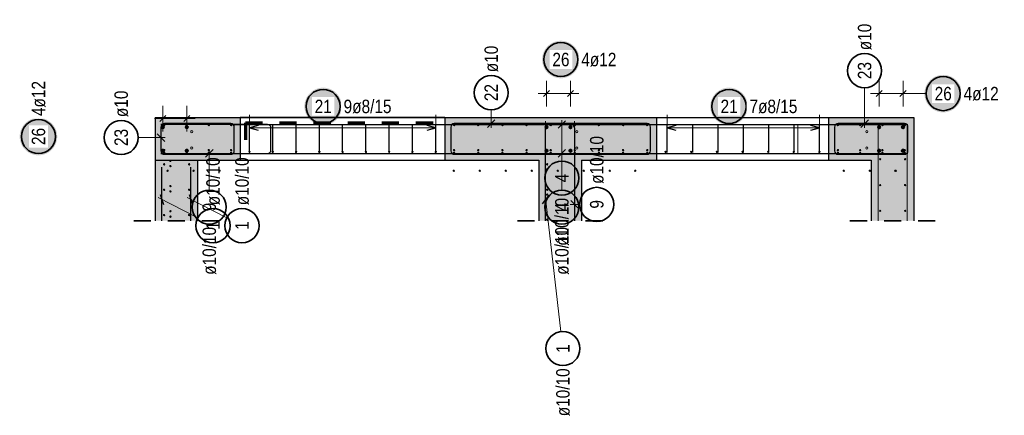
# Model space of a CAD drawing. Header units: millimetres. Extents: x -4 to 30.7, y -2.9 to 30.7.
# Tile 20 of 39: x 11.3 to 17, y -2.9 to -0.6. Entities that reach past the tile are written whole.
import ezdxf

# ---------------------------------------------------------------- set-up
doc = ezdxf.new("R2010")
doc.units = ezdxf.units.MM
doc.linetypes.add('HIDDEN', pattern=[0.375, 0.25, -0.125])
for name, color, linetype, lineweight in [('Achsen', 7, 'Continuous', 20), ('Geschnittene Kanten', 7, 'Continuous', 20), ('nplo Bewehrung', 7, 'Continuous', 20)]:
    doc.layers.add(name, color=color, linetype=linetype, lineweight=lineweight)
doc.styles.add('Arial Narrow', font='ARIALN.TTF')

msp = doc.modelspace()

# ---------------------------------------------------------------- hatches: boundary and pattern name
at = {"lineweight": 25, "true_color": 0xffffff}
for points in [[(14.548107, -0.8), (14.54804, -0.796161), (14.547839, -0.792327), (14.547504, -0.788502), (14.547036, -0.784691), (14.546436, -0.780899), (14.545703, -0.77713), (14.544839, -0.773389), (14.543845, -0.76968), (14.542723, -0.766008), (14.541473, -0.762378), (14.540097, -0.758793), (14.538597, -0.755259), (14.536974, -0.751779), (14.535231, -0.748358), (14.533369, -0.745), (14.531392, -0.741709), (14.529301, -0.738489), (14.527099, -0.735344), (14.524788, -0.732277), (14.522372, -0.729293), (14.519853, -0.726396), (14.517234, -0.723588), (14.514519, -0.720873), (14.511711, -0.718254), (14.508813, -0.715735), (14.505829, -0.713319), (14.502763, -0.711008), (14.499618, -0.708806), (14.496398, -0.706715), (14.493107, -0.704737), (14.489749, -0.702876), (14.486328, -0.701133), (14.482848, -0.69951), (14.479313, -0.69801), (14.475729, -0.696634), (14.472099, -0.695384), (14.468427, -0.694261), (14.464718, -0.693267), (14.460977, -0.692404), (14.457208, -0.691671), (14.453416, -0.691071), (14.449605, -0.690603), (14.44578, -0.690268), (14.441946, -0.690067), (14.438107, -0.69), (14.434268, -0.690067), (14.430433, -0.690268), (14.426609, -0.690603), (14.422798, -0.691071), (14.419005, -0.691671), (14.415236, -0.692404), (14.411495, -0.693267), (14.407787, -0.694261), (14.404115, -0.695384), (14.400484, -0.696634), (14.3969, -0.69801), (14.393366, -0.69951), (14.389886, -0.701133), (14.386465, -0.702876), (14.383107, -0.704737), (14.379816, -0.706715), (14.376595, -0.708806), (14.37345, -0.711008), (14.370384, -0.713319), (14.3674, -0.715735), (14.364502, -0.718254), (14.361694, -0.720873), (14.358979, -0.723588), (14.356361, -0.726396), (14.353842, -0.729293), (14.351425, -0.732277), (14.349115, -0.735344), (14.346913, -0.738489), (14.344821, -0.741709), (14.342844, -0.745), (14.340982, -0.748358), (14.339239, -0.751779), (14.337617, -0.755259), (14.336116, -0.758793), (14.33474, -0.762378), (14.33349, -0.766008), (14.332368, -0.76968), (14.331374, -0.773389), (14.33051, -0.77713), (14.329778, -0.780899), (14.329177, -0.784691), (14.328709, -0.788502), (14.328375, -0.792327), (14.328174, -0.796161), (14.328107, -0.8), (14.328174, -0.803839), (14.328375, -0.807673), (14.328709, -0.811498), (14.329177, -0.815309), (14.329778, -0.819101), (14.33051, -0.82287), (14.331374, -0.826611), (14.332368, -0.83032), (14.33349, -0.833992), (14.33474, -0.837622), (14.336116, -0.841207), (14.337617, -0.844741), (14.339239, -0.848221), (14.340982, -0.851642), (14.342844, -0.855), (14.344821, -0.858291), (14.346913, -0.861511), (14.349115, -0.864656), (14.351425, -0.867723), (14.353842, -0.870707), (14.356361, -0.873604), (14.358979, -0.876412), (14.361694, -0.879127), (14.364502, -0.881746), (14.3674, -0.884265), (14.370384, -0.886681), (14.37345, -0.888992), (14.376595, -0.891194), (14.379816, -0.893285), (14.383107, -0.895263), (14.386465, -0.897124), (14.389886, -0.898867), (14.393366, -0.90049), (14.3969, -0.90199), (14.400484, -0.903366), (14.404115, -0.904616), (14.407787, -0.905739), (14.411495, -0.906733), (14.415236, -0.907596), (14.419005, -0.908329), (14.422798, -0.908929), (14.426609, -0.909397), (14.430433, -0.909732), (14.434268, -0.909933), (14.438107, -0.91), (14.441946, -0.909933), (14.44578, -0.909732), (14.449605, -0.909397), (14.453416, -0.908929), (14.457208, -0.908329), (14.460977, -0.907596), (14.464718, -0.906733), (14.468427, -0.905739), (14.472099, -0.904616), (14.475729, -0.903366), (14.479313, -0.90199), (14.482848, -0.90049), (14.486328, -0.898867), (14.489749, -0.897124), (14.493107, -0.895263), (14.496398, -0.893285), (14.499618, -0.891194), (14.502763, -0.888992), (14.505829, -0.886681), (14.508813, -0.884265), (14.511711, -0.881746), (14.514519, -0.879127), (14.517234, -0.876412), (14.519853, -0.873604), (14.522372, -0.870707), (14.524788, -0.867723), (14.527099, -0.864656), (14.529301, -0.861511), (14.531392, -0.858291), (14.533369, -0.855), (14.535231, -0.851642), (14.536974, -0.848221), (14.538597, -0.844741), (14.540097, -0.841207), (14.541473, -0.837622), (14.542723, -0.833992), (14.543845, -0.83032), (14.544839, -0.826611), (14.545703, -0.82287), (14.546436, -0.819101), (14.547036, -0.815309), (14.547504, -0.811498), (14.547839, -0.807673)], [(16.789838, -1), (16.789771, -0.996161), (16.78957, -0.992327), (16.789236, -0.988502), (16.788768, -0.984691), (16.788167, -0.980899), (16.787435, -0.97713), (16.786571, -0.973389), (16.785577, -0.96968), (16.784455, -0.966008), (16.783205, -0.962378), (16.781829, -0.958793), (16.780328, -0.955259), (16.778706, -0.951779), (16.776963, -0.948358), (16.775101, -0.945), (16.773124, -0.941709), (16.771033, -0.938489), (16.76883, -0.935344), (16.76652, -0.932277), (16.764103, -0.929293), (16.761584, -0.926396), (16.758966, -0.923588), (16.756251, -0.920873), (16.753443, -0.918254), (16.750545, -0.915735), (16.747561, -0.913319), (16.744495, -0.911008), (16.74135, -0.908806), (16.73813, -0.906715), (16.734838, -0.904737), (16.73148, -0.902876), (16.728059, -0.901133), (16.724579, -0.89951), (16.721045, -0.89801), (16.717461, -0.896634), (16.71383, -0.895384), (16.710159, -0.894261), (16.70645, -0.893267), (16.702709, -0.892404), (16.69894, -0.891671), (16.695147, -0.891071), (16.691337, -0.890603), (16.687512, -0.890268), (16.683677, -0.890067), (16.679838, -0.89), (16.675999, -0.890067), (16.672165, -0.890268), (16.66834, -0.890603), (16.664529, -0.891071), (16.660737, -0.891671), (16.656968, -0.892404), (16.653227, -0.893267), (16.649518, -0.894261), (16.645847, -0.895384), (16.642216, -0.896634), (16.638632, -0.89801), (16.635097, -0.89951), (16.631618, -0.901133), (16.628197, -0.902876), (16.624838, -0.904737), (16.621547, -0.906715), (16.618327, -0.908806), (16.615182, -0.911008), (16.612116, -0.913319), (16.609132, -0.915735), (16.606234, -0.918254), (16.603426, -0.920873), (16.600711, -0.923588), (16.598092, -0.926396), (16.595574, -0.929293), (16.593157, -0.932277), (16.590847, -0.935344), (16.588644, -0.938489), (16.586553, -0.941709), (16.584576, -0.945), (16.582714, -0.948358), (16.580971, -0.951779), (16.579348, -0.955259), (16.577848, -0.958793), (16.576472, -0.962378), (16.575222, -0.966008), (16.5741, -0.96968), (16.573106, -0.973389), (16.572242, -0.97713), (16.57151, -0.980899), (16.570909, -0.984691), (16.570441, -0.988502), (16.570106, -0.992327), (16.569905, -0.996161), (16.569838, -1), (16.569905, -1.003839), (16.570106, -1.007673), (16.570441, -1.011498), (16.570909, -1.015309), (16.57151, -1.019101), (16.572242, -1.02287), (16.573106, -1.026611), (16.5741, -1.03032), (16.575222, -1.033992), (16.576472, -1.037622), (16.577848, -1.041207), (16.579348, -1.044741), (16.580971, -1.048221), (16.582714, -1.051642), (16.584576, -1.055), (16.586553, -1.058291), (16.588644, -1.061511), (16.590847, -1.064656), (16.593157, -1.067723), (16.595574, -1.070707), (16.598092, -1.073604), (16.600711, -1.076412), (16.603426, -1.079127), (16.606234, -1.081746), (16.609132, -1.084265), (16.612116, -1.086681), (16.615182, -1.088992), (16.618327, -1.091194), (16.621547, -1.093285), (16.624838, -1.095263), (16.628197, -1.097124), (16.631618, -1.098867), (16.635097, -1.10049), (16.638632, -1.10199), (16.642216, -1.103366), (16.645847, -1.104616), (16.649518, -1.105739), (16.653227, -1.106733), (16.656968, -1.107596), (16.660737, -1.108329), (16.664529, -1.108929), (16.66834, -1.109397), (16.672165, -1.109732), (16.675999, -1.109933), (16.679838, -1.11), (16.683677, -1.109933), (16.687512, -1.109732), (16.691337, -1.109397), (16.695147, -1.108929), (16.69894, -1.108329), (16.702709, -1.107596), (16.70645, -1.106733), (16.710159, -1.105739), (16.71383, -1.104616), (16.717461, -1.103366), (16.721045, -1.10199), (16.724579, -1.10049), (16.728059, -1.098867), (16.73148, -1.097124), (16.734838, -1.095263), (16.73813, -1.093285), (16.74135, -1.091194), (16.744495, -1.088992), (16.747561, -1.086681), (16.750545, -1.084265), (16.753443, -1.081746), (16.756251, -1.079127), (16.758966, -1.076412), (16.761584, -1.073604), (16.764103, -1.070707), (16.76652, -1.067723), (16.76883, -1.064656), (16.771033, -1.061511), (16.773124, -1.058291), (16.775101, -1.055), (16.776963, -1.051642), (16.778706, -1.048221), (16.780328, -1.044741), (16.781829, -1.041207), (16.783205, -1.037622), (16.784455, -1.033992), (16.785577, -1.03032), (16.786571, -1.026611), (16.787435, -1.02287), (16.788167, -1.019101), (16.788768, -1.015309), (16.789236, -1.011498), (16.78957, -1.007673)], [(13.154316, -1.075), (13.154249, -1.071161), (13.154048, -1.067327), (13.153713, -1.063502), (13.153245, -1.059691), (13.152645, -1.055899), (13.151912, -1.05213), (13.151048, -1.048389), (13.150055, -1.04468), (13.148932, -1.041008), (13.147682, -1.037378), (13.146306, -1.033793), (13.144806, -1.030259), (13.143183, -1.026779), (13.14144, -1.023358), (13.139579, -1.02), (13.137601, -1.016709), (13.13551, -1.013489), (13.133308, -1.010344), (13.130997, -1.007277), (13.128581, -1.004293), (13.126062, -1.001396), (13.123443, -0.998588), (13.120728, -0.995873), (13.11792, -0.993254), (13.115022, -0.990735), (13.112039, -0.988319), (13.108972, -0.986008), (13.105827, -0.983806), (13.102607, -0.981715), (13.099316, -0.979737), (13.095958, -0.977876), (13.092537, -0.976133), (13.089057, -0.97451), (13.085523, -0.97301), (13.081938, -0.971634), (13.078308, -0.970384), (13.074636, -0.969261), (13.070927, -0.968267), (13.067186, -0.967404), (13.063417, -0.966671), (13.059625, -0.966071), (13.055814, -0.965603), (13.051989, -0.965268), (13.048155, -0.965067), (13.044316, -0.965), (13.040477, -0.965067), (13.036643, -0.965268), (13.032818, -0.965603), (13.029007, -0.966071), (13.025214, -0.966671), (13.021445, -0.967404), (13.017704, -0.968267), (13.013996, -0.969261), (13.010324, -0.970384), (13.006694, -0.971634), (13.003109, -0.97301), (12.999575, -0.97451), (12.996095, -0.976133), (12.992674, -0.977876), (12.989316, -0.979737), (12.986025, -0.981715), (12.982805, -0.983806), (12.979659, -0.986008), (12.976593, -0.988319), (12.973609, -0.990735), (12.970711, -0.993254), (12.967903, -0.995873), (12.965188, -0.998588), (12.96257, -1.001396), (12.960051, -1.004293), (12.957635, -1.007277), (12.955324, -1.010344), (12.953122, -1.013489), (12.95103, -1.016709), (12.949053, -1.02), (12.947192, -1.023358), (12.945448, -1.026779), (12.943826, -1.030259), (12.942326, -1.033793), (12.94095, -1.037378), (12.9397, -1.041008), (12.938577, -1.04468), (12.937583, -1.048389), (12.93672, -1.05213), (12.935987, -1.055899), (12.935386, -1.059691), (12.934918, -1.063502), (12.934584, -1.067327), (12.934383, -1.071161), (12.934316, -1.075), (12.934383, -1.078839), (12.934584, -1.082673), (12.934918, -1.086498), (12.935386, -1.090309), (12.935987, -1.094101), (12.93672, -1.09787), (12.937583, -1.101611), (12.938577, -1.10532), (12.9397, -1.108992), (12.94095, -1.112622), (12.942326, -1.116207), (12.943826, -1.119741), (12.945448, -1.123221), (12.947192, -1.126642), (12.949053, -1.13), (12.95103, -1.133291), (12.953122, -1.136511), (12.955324, -1.139656), (12.957635, -1.142723), (12.960051, -1.145707), (12.96257, -1.148604), (12.965188, -1.151412), (12.967903, -1.154127), (12.970711, -1.156746), (12.973609, -1.159265), (12.976593, -1.161681), (12.979659, -1.163992), (12.982805, -1.166194), (12.986025, -1.168285), (12.989316, -1.170263), (12.992674, -1.172124), (12.996095, -1.173867), (12.999575, -1.17549), (13.003109, -1.17699), (13.006694, -1.178366), (13.010324, -1.179616), (13.013996, -1.180739), (13.017704, -1.181733), (13.021445, -1.182596), (13.025214, -1.183329), (13.029007, -1.183929), (13.032818, -1.184397), (13.036643, -1.184732), (13.040477, -1.184933), (13.044316, -1.185), (13.048155, -1.184933), (13.051989, -1.184732), (13.055814, -1.184397), (13.059625, -1.183929), (13.063417, -1.183329), (13.067186, -1.182596), (13.070927, -1.181733), (13.074636, -1.180739), (13.078308, -1.179616), (13.081938, -1.178366), (13.085523, -1.17699), (13.089057, -1.17549), (13.092537, -1.173867), (13.095958, -1.172124), (13.099316, -1.170263), (13.102607, -1.168285), (13.105827, -1.166194), (13.108972, -1.163992), (13.112039, -1.161681), (13.115022, -1.159265), (13.11792, -1.156746), (13.120728, -1.154127), (13.123443, -1.151412), (13.126062, -1.148604), (13.128581, -1.145707), (13.130997, -1.142723), (13.133308, -1.139656), (13.13551, -1.136511), (13.137601, -1.133291), (13.139579, -1.13), (13.14144, -1.126642), (13.143183, -1.123221), (13.144806, -1.119741), (13.146306, -1.116207), (13.147682, -1.112622), (13.148932, -1.108992), (13.150055, -1.10532), (13.151048, -1.101611), (13.151912, -1.09787), (13.152645, -1.094101), (13.153245, -1.090309), (13.153713, -1.086498), (13.154048, -1.082673)], [(15.534314, -1.075), (15.534247, -1.071161), (15.534046, -1.067327), (15.533711, -1.063502), (15.533243, -1.059691), (15.532642, -1.055899), (15.53191, -1.05213), (15.531046, -1.048389), (15.530052, -1.04468), (15.52893, -1.041008), (15.52768, -1.037378), (15.526304, -1.033793), (15.524804, -1.030259), (15.523181, -1.026779), (15.521438, -1.023358), (15.519576, -1.02), (15.517599, -1.016709), (15.515508, -1.013489), (15.513305, -1.010344), (15.510995, -1.007277), (15.508578, -1.004293), (15.506059, -1.001396), (15.503441, -0.998588), (15.500726, -0.995873), (15.497918, -0.993254), (15.49502, -0.990735), (15.492036, -0.988319), (15.48897, -0.986008), (15.485825, -0.983806), (15.482605, -0.981715), (15.479314, -0.979737), (15.475955, -0.977876), (15.472534, -0.976133), (15.469055, -0.97451), (15.46552, -0.97301), (15.461936, -0.971634), (15.458305, -0.970384), (15.454634, -0.969261), (15.450925, -0.968267), (15.447184, -0.967404), (15.443415, -0.966671), (15.439623, -0.966071), (15.435812, -0.965603), (15.431987, -0.965268), (15.428152, -0.965067), (15.424314, -0.965), (15.420475, -0.965067), (15.41664, -0.965268), (15.412815, -0.965603), (15.409004, -0.966071), (15.405212, -0.966671), (15.401443, -0.967404), (15.397702, -0.968267), (15.393993, -0.969261), (15.390322, -0.970384), (15.386691, -0.971634), (15.383107, -0.97301), (15.379572, -0.97451), (15.376093, -0.976133), (15.372672, -0.977876), (15.369314, -0.979737), (15.366022, -0.981715), (15.362802, -0.983806), (15.359657, -0.986008), (15.356591, -0.988319), (15.353607, -0.990735), (15.350709, -0.993254), (15.347901, -0.995873), (15.345186, -0.998588), (15.342568, -1.001396), (15.340049, -1.004293), (15.337632, -1.007277), (15.335322, -1.010344), (15.333119, -1.013489), (15.331028, -1.016709), (15.329051, -1.02), (15.327189, -1.023358), (15.325446, -1.026779), (15.323824, -1.030259), (15.322323, -1.033793), (15.320947, -1.037378), (15.319697, -1.041008), (15.318575, -1.04468), (15.317581, -1.048389), (15.316717, -1.05213), (15.315985, -1.055899), (15.315384, -1.059691), (15.314916, -1.063502), (15.314581, -1.067327), (15.314381, -1.071161), (15.314314, -1.075), (15.314381, -1.078839), (15.314581, -1.082673), (15.314916, -1.086498), (15.315384, -1.090309), (15.315985, -1.094101), (15.316717, -1.09787), (15.317581, -1.101611), (15.318575, -1.10532), (15.319697, -1.108992), (15.320947, -1.112622), (15.322323, -1.116207), (15.323824, -1.119741), (15.325446, -1.123221), (15.327189, -1.126642), (15.329051, -1.13), (15.331028, -1.133291), (15.333119, -1.136511), (15.335322, -1.139656), (15.337632, -1.142723), (15.340049, -1.145707), (15.342568, -1.148604), (15.345186, -1.151412), (15.347901, -1.154127), (15.350709, -1.156746), (15.353607, -1.159265), (15.356591, -1.161681), (15.359657, -1.163992), (15.362802, -1.166194), (15.366022, -1.168285), (15.369314, -1.170263), (15.372672, -1.172124), (15.376093, -1.173867), (15.379572, -1.17549), (15.383107, -1.17699), (15.386691, -1.178366), (15.390322, -1.179616), (15.393993, -1.180739), (15.397702, -1.181733), (15.401443, -1.182596), (15.405212, -1.183329), (15.409004, -1.183929), (15.412815, -1.184397), (15.41664, -1.184732), (15.420475, -1.184933), (15.424314, -1.185), (15.428152, -1.184933), (15.431987, -1.184732), (15.435812, -1.184397), (15.439623, -1.183929), (15.443415, -1.183329), (15.447184, -1.182596), (15.450925, -1.181733), (15.454634, -1.180739), (15.458305, -1.179616), (15.461936, -1.178366), (15.46552, -1.17699), (15.469055, -1.17549), (15.472534, -1.173867), (15.475955, -1.172124), (15.479314, -1.170263), (15.482605, -1.168285), (15.485825, -1.166194), (15.48897, -1.163992), (15.492036, -1.161681), (15.49502, -1.159265), (15.497918, -1.156746), (15.500726, -1.154127), (15.503441, -1.151412), (15.506059, -1.148604), (15.508578, -1.145707), (15.510995, -1.142723), (15.513305, -1.139656), (15.515508, -1.136511), (15.517599, -1.133291), (15.519576, -1.13), (15.521438, -1.126642), (15.523181, -1.123221), (15.524804, -1.119741), (15.526304, -1.116207), (15.52768, -1.112622), (15.52893, -1.108992), (15.530052, -1.10532), (15.531046, -1.101611), (15.53191, -1.09787), (15.532642, -1.094101), (15.533243, -1.090309), (15.533711, -1.086498), (15.534046, -1.082673)], [(11.484995, -1.251848), (11.484928, -1.248009), (11.484727, -1.244174), (11.484392, -1.24035), (11.483924, -1.236539), (11.483324, -1.232746), (11.482591, -1.228977), (11.481727, -1.225236), (11.480733, -1.221528), (11.479611, -1.217856), (11.478361, -1.214225), (11.476985, -1.210641), (11.475485, -1.207107), (11.473862, -1.203627), (11.472119, -1.200206), (11.470257, -1.196848), (11.46828, -1.193557), (11.466189, -1.190336), (11.463987, -1.187191), (11.461676, -1.184125), (11.45926, -1.181141), (11.456741, -1.178243), (11.454122, -1.175435), (11.451407, -1.17272), (11.448599, -1.170102), (11.445701, -1.167583), (11.442717, -1.165167), (11.439651, -1.162856), (11.436506, -1.160654), (11.433286, -1.158562), (11.429995, -1.156585), (11.426637, -1.154723), (11.423215, -1.15298), (11.419736, -1.151358), (11.416201, -1.149857), (11.412617, -1.148482), (11.408987, -1.147231), (11.405315, -1.146109), (11.401606, -1.145115), (11.397865, -1.144251), (11.394096, -1.143519), (11.390304, -1.142918), (11.386493, -1.14245), (11.382668, -1.142116), (11.378834, -1.141915), (11.374995, -1.141848), (11.371156, -1.141915), (11.367321, -1.142116), (11.363497, -1.14245), (11.359686, -1.142918), (11.355893, -1.143519), (11.352124, -1.144251), (11.348383, -1.145115), (11.344675, -1.146109), (11.341003, -1.147231), (11.337372, -1.148482), (11.333788, -1.149857), (11.330254, -1.151358), (11.326774, -1.15298), (11.323353, -1.154723), (11.319995, -1.156585), (11.316704, -1.158562), (11.313483, -1.160654), (11.310338, -1.162856), (11.307272, -1.165167), (11.304288, -1.167583), (11.30139, -1.170102), (11.298582, -1.17272), (11.295867, -1.175435), (11.293249, -1.178243), (11.29073, -1.181141), (11.288313, -1.184125), (11.286003, -1.187191), (11.283801, -1.190336), (11.281709, -1.193557), (11.279732, -1.196848), (11.27787, -1.200206), (11.276127, -1.203627), (11.274505, -1.207107), (11.273004, -1.210641), (11.271628, -1.214225), (11.270378, -1.217856), (11.269256, -1.221528), (11.268262, -1.225236), (11.267398, -1.228977), (11.266666, -1.232746), (11.266065, -1.236539), (11.265597, -1.24035), (11.265263, -1.244174), (11.265062, -1.248009), (11.264995, -1.251848), (11.265062, -1.255687), (11.265263, -1.259521), (11.265597, -1.263346), (11.266065, -1.267157), (11.266666, -1.270949), (11.267398, -1.274718), (11.268262, -1.278459), (11.269256, -1.282168), (11.270378, -1.28584), (11.271628, -1.28947), (11.273004, -1.293054), (11.274505, -1.296589), (11.276127, -1.300069), (11.27787, -1.30349), (11.279732, -1.306848), (11.281709, -1.310139), (11.283801, -1.313359), (11.286003, -1.316504), (11.288313, -1.31957), (11.29073, -1.322554), (11.293249, -1.325452), (11.295867, -1.32826), (11.298582, -1.330975), (11.30139, -1.333594), (11.304288, -1.336113), (11.307272, -1.338529), (11.310338, -1.34084), (11.313483, -1.343042), (11.316704, -1.345133), (11.319995, -1.34711), (11.323353, -1.348972), (11.326774, -1.350715), (11.330254, -1.352338), (11.333788, -1.353838), (11.337372, -1.355214), (11.341003, -1.356464), (11.344675, -1.357586), (11.348383, -1.35858), (11.352124, -1.359444), (11.355893, -1.360177), (11.359686, -1.360777), (11.363497, -1.361245), (11.367321, -1.36158), (11.371156, -1.361781), (11.374995, -1.361848), (11.378834, -1.361781), (11.382668, -1.36158), (11.386493, -1.361245), (11.390304, -1.360777), (11.394096, -1.360177), (11.397865, -1.359444), (11.401606, -1.35858), (11.405315, -1.357586), (11.408987, -1.356464), (11.412617, -1.355214), (11.416201, -1.353838), (11.419736, -1.352338), (11.423215, -1.350715), (11.426637, -1.348972), (11.429995, -1.34711), (11.433286, -1.345133), (11.436506, -1.343042), (11.439651, -1.34084), (11.442717, -1.338529), (11.445701, -1.336113), (11.448599, -1.333594), (11.451407, -1.330975), (11.454122, -1.32826), (11.456741, -1.325452), (11.45926, -1.322554), (11.461676, -1.31957), (11.463987, -1.316504), (11.466189, -1.313359), (11.46828, -1.310139), (11.470257, -1.306848), (11.472119, -1.30349), (11.473862, -1.300069), (11.475485, -1.296589), (11.476985, -1.293054), (11.478361, -1.28947), (11.479611, -1.28584), (11.480733, -1.282168), (11.481727, -1.278459), (11.482591, -1.274718), (11.483324, -1.270949), (11.483924, -1.267157), (11.484392, -1.263346), (11.484727, -1.259521)]]:
    msp.add_hatch(color=7, dxfattribs=at).paths.add_polyline_path(points)
at = {"lineweight": 25, "true_color": 0xcef2bf}
for points in [[(12.058496, -1.390761), (12.558506, -1.39075), (12.558501, -1.14075), (12.058491, -1.140761)], [(14.308494, -1.390713), (14.558494, -1.140708), (13.758496, -1.140725), (13.758502, -1.390725)], [(14.558494, -1.745968), (14.558494, -1.140708), (14.308494, -1.390713), (14.308494, -1.745968)], [(14.998494, -1.390761), (14.998494, -1.14076), (14.558494, -1.14076), (14.558494, -1.39076)], [(16.258502, -1.14076), (16.008494, -1.14076), (16.008494, -1.390761), (16.258502, -1.39076)], [(16.508502, -1.745968), (16.508502, -1.14076), (16.258502, -1.14076), (16.258502, -1.745968)], [(12.308496, -1.745968), (12.308496, -1.390761), (12.058496, -1.390761), (12.058496, -1.745968)]]:
    msp.add_hatch(color=254, dxfattribs=at).paths.add_polyline_path(points)

# ---------------------------------------------------------------- linework, layer by layer
at = {"color": 5, "linetype": 'Continuous', "lineweight": 18}
for p, q in [((14.354494, -0.925), (14.354494, -1.075)), ((14.354494, -0.925), (14.354494, -1.075)), ((14.494494, -0.925), (14.494494, -1.075)), ((14.494494, -0.925), (14.494494, -1.075)), ((16.219123, -0.965522), (16.219123, -1.20076)), ((16.304502, -0.925), (16.304502, -1.075)), ((16.304502, -0.925), (16.304502, -1.075)), ((16.444502, -0.925), (16.444502, -1.075)), ((16.444502, -0.925), (16.444502, -1.075)), ((14.304494, -1), (14.544494, -1)), ((16.254502, -1), (16.494502, -1)), ((16.579838, -1), (16.494502, -1)), ((12.104496, -1.071761), (12.104496, -1.221761)), ((12.104496, -1.071761), (12.104496, -1.221761)), ((12.244496, -1.071761), (12.244496, -1.221761)), ((12.244496, -1.071761), (12.244496, -1.221761)), ((14.029853, -1.094509), (14.029853, -1.20076)), ((12.054496, -1.146761), (12.294496, -1.146761)), ((12.612507, -1.125), (12.612507, -1.275)), ((13.704496, -1.275), (13.704496, -1.125)), ((15.062505, -1.125), (15.062505, -1.275)), ((15.954494, -1.275), (15.954494, -1.125)), ((13.704496, -1.2), (12.612507, -1.2)), ((14.444127, -1.395329), (14.444127, -1.15576)), ((15.954494, -1.2), (15.062505, -1.2)), ((11.959884, -1.257741), (12.118493, -1.257741)), ((12.376621, -1.56533), (12.376621, -1.325761)), ((14.444127, -1.56533), (14.444127, -1.325761)), ((12.309484, -1.728991), (12.076243, -1.609575)), ((12.479484, -1.728991), (12.246243, -1.609575)), ((14.438565, -2.395631), (14.345607, -1.596135)), ((14.548494, -1.64956), (14.493494, -1.64956))]:
    msp.add_line(p, q, dxfattribs=at)
at = {"color": 3, "linetype": 'Continuous', "lineweight": 25}
for p, q in [((14.372172, -0.982322), (14.336817, -1.017678)), ((14.372172, -0.982322), (14.336817, -1.017678)), ((14.512172, -0.982322), (14.476817, -1.017678)), ((14.512172, -0.982322), (14.476817, -1.017678)), ((16.322179, -0.982322), (16.286824, -1.017678)), ((16.322179, -0.982322), (16.286824, -1.017678)), ((16.462179, -0.982322), (16.426824, -1.017678)), ((16.462179, -0.982322), (16.426824, -1.017678)), ((12.122173, -1.129083), (12.086818, -1.164439)), ((12.122173, -1.129083), (12.086818, -1.164439)), ((12.262173, -1.129083), (12.226818, -1.164439)), ((12.262173, -1.129083), (12.226818, -1.164439)), ((12.558496, -1.140761), (12.558496, -1.390761)), ((13.758496, -1.140761), (13.758496, -1.390761)), ((14.007756, -1.197857), (14.05195, -1.153663)), ((16.197026, -1.197857), (16.24122, -1.153663)), ((12.093492, -1.19576), (12.093495, -1.33576)), ((12.718496, -1.180758), (12.093496, -1.180763)), ((12.503499, -1.175751), (12.113492, -1.17576)), ((12.508502, -1.18076), (16.458502, -1.18076)), ((12.523497, -1.335752), (12.5235, -1.195752)), ((12.612507, -1.345739), (12.612507, -1.185735)), ((12.662507, -1.186603), (12.612507, -1.2)), ((12.612507, -1.2), (12.662507, -1.213397)), ((12.738496, -1.330761), (12.738496, -1.200758)), ((12.749006, -1.345739), (12.749006, -1.185735)), ((12.885504, -1.345739), (12.885504, -1.185735)), ((13.022003, -1.345739), (13.022003, -1.185735)), ((13.158502, -1.345739), (13.158502, -1.185735)), ((13.295, -1.345739), (13.295, -1.185735)), ((13.431499, -1.345739), (13.431499, -1.185735)), ((13.567998, -1.345739), (13.567998, -1.185735)), ((13.704496, -1.2), (13.654496, -1.186603)), ((13.654496, -1.213397), (13.704496, -1.2)), ((13.704496, -1.345739), (13.704496, -1.185735)), ((13.793496, -1.19576), (13.793496, -1.335723)), ((14.943494, -1.17576), (13.813496, -1.17576)), ((14.348494, -1.745968), (14.348494, -1.20076)), ((14.368494, -1.18076), (14.498498, -1.18076)), ((14.466224, -1.158663), (14.42203, -1.202857)), ((14.518498, -1.20076), (14.518493, -1.745968)), ((14.963494, -1.335699), (14.963494, -1.19576)), ((15.062505, -1.345739), (15.062505, -1.185735)), ((15.112505, -1.186603), (15.062505, -1.2)), ((15.062505, -1.2), (15.112505, -1.213397)), ((15.21117, -1.345739), (15.21117, -1.185735)), ((15.359835, -1.345739), (15.359835, -1.185735)), ((15.508499, -1.345739), (15.508499, -1.185735)), ((15.657164, -1.345739), (15.657164, -1.185735)), ((15.805829, -1.345739), (15.805829, -1.185735)), ((15.954494, -1.2), (15.904494, -1.186603)), ((15.904494, -1.213397), (15.954494, -1.2)), ((15.954494, -1.345739), (15.954494, -1.185735)), ((16.043494, -1.19576), (16.043494, -1.33576)), ((16.453502, -1.17576), (16.063494, -1.17576)), ((16.473502, -1.33576), (16.473502, -1.19576)), ((12.115591, -1.279838), (12.071396, -1.235644)), ((12.523497, -1.335752), (12.523499, -1.225751)), ((14.963494, -1.335699), (14.963494, -1.225699)), ((16.473502, -1.33576), (16.473502, -1.22576)), ((12.093496, -1.350761), (12.718496, -1.350761)), ((12.113496, -1.35576), (12.503498, -1.355751)), ((12.398718, -1.328664), (12.354524, -1.372858)), ((12.393497, -1.355754), (12.503498, -1.355751)), ((12.508502, -1.350761), (16.458502, -1.350761)), ((13.813497, -1.355723), (14.943495, -1.355699)), ((14.466224, -1.328664), (14.42203, -1.372858)), ((14.833494, -1.355702), (14.943495, -1.355699)), ((16.063494, -1.35576), (16.453502, -1.35576)), ((16.343502, -1.35576), (16.453502, -1.35576)), ((12.098496, -1.745968), (12.098496, -1.430767)), ((12.268496, -1.745968), (12.268496, -1.430767)), ((12.558496, -1.390761), (13.758496, -1.390761)), ((14.348494, -1.745968), (14.348494, -1.430767)), ((14.998494, -1.39076), (14.998494, -1.390761)), ((14.998494, -1.390761), (16.008494, -1.390761)), ((16.008494, -1.39076), (16.008494, -1.390761)), ((12.088898, -1.591229), (12.108095, -1.650707)), ((12.258898, -1.591229), (12.278095, -1.650707)), ((14.367891, -1.596467), (14.329097, -1.645469)), ((14.496397, -1.627463), (14.540591, -1.671657))]:
    msp.add_line(p, q, dxfattribs=at)
at = {"color": 2, "linetype": 'HIDDEN', "lineweight": 35, "ltscale": 0.25}
for p, q in [((11.933496, -1.745968), (12.433496, -1.745968)), ((14.183494, -1.745968), (14.683494, -1.745968)), ((16.133502, -1.745968), (16.633502, -1.745968))]:
    msp.add_line(p, q, dxfattribs=at)
at = {"color": 2, "linetype": 'Continuous', "lineweight": 35}
for centre in [(14.438107, -0.8), (16.219123, -0.865522), (14.029853, -0.994509), (16.679838, -1), (13.044316, -1.075), (15.424314, -1.075), (11.374995, -1.251848), (11.859884, -1.257741), (14.444127, -1.495329), (14.648494, -1.649561), (12.376621, -1.66533), (14.444127, -1.66533), (12.398496, -1.774564), (12.568496, -1.774564), (14.450114, -2.494961)]:
    msp.add_circle(centre, 0.1, dxfattribs=at)
at = {"color": 4, "linetype": 'Continuous', "lineweight": 50}
for centre, radius in [((12.104496, -1.196761), 0.006), ((12.104496, -1.196761), 0.006), ((12.104496, -1.196761), 0.0054), ((12.104496, -1.196761), 0.0042), ((12.104496, -1.196761), 0.003), ((12.104496, -1.196761), 0.0018), ((12.104496, -1.196761), 0.0006), ((12.244496, -1.196761), 0.006), ((12.244496, -1.196761), 0.006), ((12.244496, -1.196761), 0.0054), ((12.244496, -1.196761), 0.0042), ((12.244496, -1.196761), 0.003), ((12.244496, -1.196761), 0.0018), ((12.244496, -1.196761), 0.0006), ((14.354494, -1.196761), 0.006), ((14.354494, -1.196761), 0.006), ((14.354494, -1.196761), 0.0054), ((14.354494, -1.196761), 0.0042), ((14.354494, -1.196761), 0.003), ((14.354494, -1.196761), 0.0018), ((14.354494, -1.196761), 0.0006), ((14.494494, -1.196761), 0.006), ((14.494494, -1.196761), 0.006), ((14.494494, -1.196761), 0.0054), ((14.494494, -1.196761), 0.0042), ((14.494494, -1.196761), 0.003), ((14.494494, -1.196761), 0.0018), ((14.494494, -1.196761), 0.0006), ((16.304502, -1.196761), 0.006), ((16.304502, -1.196761), 0.006), ((16.304502, -1.196761), 0.0054), ((16.304502, -1.196761), 0.0042), ((16.304502, -1.196761), 0.003), ((16.304502, -1.196761), 0.0018), ((16.304502, -1.196761), 0.0006), ((16.444502, -1.196761), 0.006), ((16.444502, -1.196761), 0.006), ((16.444502, -1.196761), 0.0054), ((16.444502, -1.196761), 0.0042), ((16.444502, -1.196761), 0.003), ((16.444502, -1.196761), 0.0018), ((16.444502, -1.196761), 0.0006), ((12.104496, -1.33476), 0.006), ((12.104496, -1.33476), 0.006), ((12.104496, -1.33476), 0.0054), ((12.104496, -1.33476), 0.0042), ((12.104496, -1.33476), 0.003), ((12.104496, -1.33476), 0.0018), ((12.104496, -1.33476), 0.0006), ((12.244496, -1.33476), 0.006), ((12.244496, -1.33476), 0.006), ((12.244496, -1.33476), 0.0054), ((12.244496, -1.33476), 0.0042), ((12.244496, -1.33476), 0.003), ((12.244496, -1.33476), 0.0018), ((12.244496, -1.33476), 0.0006), ((14.354494, -1.33476), 0.006), ((14.354494, -1.33476), 0.006), ((14.354494, -1.33476), 0.0054), ((14.354494, -1.33476), 0.0042), ((14.354494, -1.33476), 0.003), ((14.354494, -1.33476), 0.0018), ((14.354494, -1.33476), 0.0006), ((14.494494, -1.33476), 0.006), ((14.494494, -1.33476), 0.006), ((14.494494, -1.33476), 0.0054), ((14.494494, -1.33476), 0.0042), ((14.494494, -1.33476), 0.003), ((14.494494, -1.33476), 0.0018), ((14.494494, -1.33476), 0.0006), ((16.304502, -1.33476), 0.006), ((16.304502, -1.33476), 0.006), ((16.304502, -1.33476), 0.0054), ((16.304502, -1.33476), 0.0042), ((16.304502, -1.33476), 0.003), ((16.304502, -1.33476), 0.0018), ((16.304502, -1.33476), 0.0006), ((16.444502, -1.33476), 0.006), ((16.444502, -1.33476), 0.006), ((16.444502, -1.33476), 0.0054), ((16.444502, -1.33476), 0.0042), ((16.444502, -1.33476), 0.003), ((16.444502, -1.33476), 0.0018), ((16.444502, -1.33476), 0.0006)]:
    msp.add_circle(centre, radius, dxfattribs=at)
at = {"color": 3, "linetype": 'Continuous', "lineweight": 25}
for centre, start, end in [((12.113492, -1.19576), 90.0012234, 180.0012234), ((12.5035, -1.195751), 359.9989469, 90.0012234), ((12.718496, -1.200758), 359.9998475, 90.0004092), ((13.813496, -1.19576), 90, 180), ((14.368494, -1.20076), 90, 180), ((14.498498, -1.20076), 359.9995192, 90), ((14.943494, -1.19576), 0, 90), ((16.063494, -1.19576), 90, 180), ((16.453502, -1.19576), 0, 90), ((12.113495, -1.33576), 180.0012234, 270.0012234), ((12.503497, -1.335751), 270.0012234, 359.9989469), ((12.503497, -1.335751), 270.0012234, 359.9989469), ((12.718496, -1.330761), 270, 359.9998475), ((13.813496, -1.335723), 180, 270.0012234), ((14.943494, -1.335699), 270.0012234, 0), ((14.943494, -1.335699), 270.0012234, 0), ((16.063494, -1.33576), 180, 270), ((16.453502, -1.33576), 270, 0), ((16.453502, -1.33576), 270, 0)]:
    msp.add_arc(centre, 0.02, start, end, dxfattribs=at)
at = {"layer": 'Achsen', "color": 1, "linetype": 'HIDDEN', "lineweight": 70, "ltscale": 0.25}
for q in [(12.588496, -1.360761), (13.728496, -1.170761)]:
    msp.add_line((12.588496, -1.170761), q, dxfattribs=at)
at = {"layer": 'Achsen', "color": 2, "linetype": 'Continuous', "lineweight": 35}
msp.add_line((13.758496, -1.390725), (13.758502, -1.390725), dxfattribs=at)
at = {"layer": 'Geschnittene Kanten', "color": 3, "linetype": 'Continuous', "lineweight": 25}
for p, q in [((12.058491, -1.140761), (12.558501, -1.14075)), ((12.058491, -1.140761), (12.058496, -1.390761)), ((12.558501, -1.14075), (12.558506, -1.39075)), ((13.758496, -1.140725), (14.558494, -1.140708)), ((13.758496, -1.140725), (13.758502, -1.390725)), ((14.558494, -1.140708), (14.558494, -1.14076)), ((14.558494, -1.14076), (14.998494, -1.14076)), ((14.998494, -1.14076), (14.998494, -1.39076)), ((16.008494, -1.14076), (16.008494, -1.39076)), ((16.008494, -1.14076), (16.258502, -1.14076)), ((16.258502, -1.14076), (16.508502, -1.14076)), ((16.508502, -1.14076), (16.508502, -1.745968)), ((12.058496, -1.390761), (12.558506, -1.39075)), ((12.058496, -1.390761), (12.058496, -1.745968)), ((12.058496, -1.390761), (12.308496, -1.390761)), ((12.308496, -1.390761), (12.308496, -1.745968)), ((13.758502, -1.390725), (14.308494, -1.390713)), ((14.308494, -1.390713), (14.308494, -1.745968)), ((14.558494, -1.39076), (14.558494, -1.745968)), ((14.558494, -1.39076), (14.998494, -1.39076)), ((16.008494, -1.39076), (16.258502, -1.39076)), ((16.258502, -1.39076), (16.258502, -1.745968))]:
    msp.add_line(p, q, dxfattribs=at)
at = {"layer": 'nplo Bewehrung', "color": 9, "linetype": 'Continuous', "lineweight": 0}
for p, q in [((14.348494, -1.745968), (14.348494, -1.160757)), ((14.348494, -1.745968), (14.348494, -1.160758)), ((14.348494, -1.745968), (14.348494, -1.160758)), ((14.348494, -1.745968), (14.348494, -1.160759)), ((14.518497, -1.745968), (14.518492, -1.160757)), ((14.518497, -1.745968), (14.518492, -1.160758)), ((14.518497, -1.745968), (14.518492, -1.160758)), ((14.518497, -1.745968), (14.518492, -1.160759)), ((16.473502, -1.18076), (15.828502, -1.18076)), ((15.828502, -1.18076), (15.828502, -1.350763)), ((16.298502, -1.745968), (16.298502, -1.18076)), ((16.298502, -1.18076), (16.468502, -1.18076)), ((16.468502, -1.18076), (16.468502, -1.745968)), ((15.828502, -1.350763), (16.473502, -1.350758)), ((14.518494, -1.745968), (14.518494, -1.430767)), ((16.298502, -1.745968), (16.298502, -1.4108)), ((16.468502, -1.745968), (16.468502, -1.4108))]:
    msp.add_line(p, q, dxfattribs=at)
at = {"layer": 'nplo Bewehrung', "color": 3, "linetype": 'HIDDEN', "lineweight": 25, "ltscale": 0.25}
for p, q in [((12.558506, -1.39075), (13.758496, -1.390725)), ((14.998494, -1.39076), (16.008494, -1.39076))]:
    msp.add_line(p, q, dxfattribs=at)
at = {"layer": 'nplo Bewehrung', "color": 9, "linetype": 'Continuous', "lineweight": 0}
for centre, radius in [((12.112496, -1.184768), 0.004), ((12.112496, -1.184768), 0.004), ((12.243166, -1.184768), 0.004), ((12.243166, -1.184768), 0.004), ((12.373836, -1.184768), 0.004), ((12.373836, -1.184768), 0.004), ((12.504506, -1.184768), 0.004), ((12.504506, -1.184768), 0.004), ((13.812499, -1.184768), 0.004), ((13.812499, -1.184768), 0.004), ((13.953999, -1.184768), 0.004), ((13.953999, -1.184768), 0.004), ((14.095498, -1.184768), 0.004), ((14.095498, -1.184768), 0.004), ((14.236997, -1.184768), 0.004), ((14.236997, -1.184768), 0.004), ((14.378496, -1.184768), 0.004), ((14.378496, -1.184768), 0.004), ((14.519996, -1.184768), 0.004), ((14.519996, -1.184768), 0.004), ((14.661495, -1.184768), 0.004), ((14.661495, -1.184768), 0.004), ((14.802994, -1.184768), 0.004), ((14.802994, -1.184768), 0.004), ((14.944493, -1.184768), 0.004), ((14.944493, -1.184768), 0.004), ((16.062494, -1.184768), 0.004), ((16.062494, -1.184768), 0.004), ((16.193164, -1.184768), 0.004), ((16.193164, -1.184768), 0.004), ((16.323834, -1.184768), 0.004), ((16.323834, -1.184768), 0.004), ((16.454504, -1.184768), 0.004), ((16.454504, -1.184768), 0.004), ((12.27362, -1.223048), 0.006), ((12.27362, -1.223048), 0.006), ((14.532494, -1.223), 0.006), ((14.532494, -1.223), 0.006), ((16.232502, -1.223052), 0.006), ((16.232502, -1.223052), 0.006), ((12.112496, -1.330768), 0.004), ((12.112496, -1.330768), 0.004), ((12.243166, -1.330768), 0.004), ((12.243166, -1.330768), 0.004), ((12.27362, -1.318985), 0.006), ((12.27362, -1.318985), 0.006), ((12.373836, -1.330768), 0.004), ((12.373836, -1.330768), 0.004), ((12.504506, -1.330768), 0.004), ((12.504506, -1.330768), 0.004), ((13.812499, -1.330768), 0.004), ((13.812499, -1.330768), 0.004), ((13.953999, -1.330768), 0.004), ((13.953999, -1.330768), 0.004), ((14.095498, -1.330768), 0.004), ((14.095498, -1.330768), 0.004), ((14.236997, -1.330768), 0.004), ((14.236997, -1.330768), 0.004), ((14.378496, -1.330768), 0.004), ((14.378496, -1.330768), 0.004), ((14.519996, -1.330768), 0.004), ((14.519996, -1.330768), 0.004), ((14.532494, -1.318936), 0.006), ((14.532494, -1.318936), 0.006), ((14.661495, -1.330768), 0.004), ((14.661495, -1.330768), 0.004), ((14.802994, -1.330768), 0.004), ((14.802994, -1.330768), 0.004), ((14.944493, -1.330768), 0.004), ((14.944493, -1.330768), 0.004), ((16.062494, -1.330768), 0.004), ((16.062494, -1.330768), 0.004), ((16.193164, -1.330768), 0.004), ((16.193164, -1.330768), 0.004), ((16.232502, -1.318989), 0.006), ((16.232502, -1.318989), 0.006), ((16.323834, -1.330768), 0.004), ((16.323834, -1.330768), 0.004), ((16.454504, -1.330768), 0.004), ((16.454504, -1.330768), 0.004), ((12.112419, -1.346486), 0.004), ((12.112419, -1.346486), 0.004), ((12.243113, -1.346486), 0.004), ((12.243113, -1.346486), 0.004), ((12.373806, -1.346486), 0.004), ((12.373806, -1.346486), 0.004), ((12.5045, -1.346486), 0.004), ((12.5045, -1.346486), 0.004), ((12.612506, -1.341739), 0.004), ((12.612506, -1.341739), 0.004), ((12.749005, -1.341739), 0.004), ((12.749005, -1.341739), 0.004), ((12.885504, -1.341739), 0.004), ((12.885504, -1.341739), 0.004), ((13.022002, -1.341739), 0.004), ((13.022002, -1.341739), 0.004), ((13.158501, -1.341739), 0.004), ((13.158501, -1.341739), 0.004), ((13.295, -1.341739), 0.004), ((13.295, -1.341739), 0.004), ((13.431498, -1.341739), 0.004), ((13.431498, -1.341739), 0.004), ((13.567997, -1.341739), 0.004), ((13.567997, -1.341739), 0.004), ((13.704496, -1.341739), 0.004), ((13.704496, -1.341739), 0.004), ((13.812459, -1.346486), 0.004), ((13.812459, -1.346486), 0.004), ((13.953964, -1.346486), 0.004), ((13.953964, -1.346486), 0.004), ((14.095468, -1.346486), 0.004), ((14.095468, -1.346486), 0.004), ((14.236972, -1.346486), 0.004), ((14.236972, -1.346486), 0.004), ((14.378476, -1.346486), 0.004), ((14.378476, -1.346486), 0.004), ((14.519981, -1.346486), 0.004), ((14.519981, -1.346486), 0.004), ((14.661485, -1.346486), 0.004), ((14.661485, -1.346486), 0.004), ((14.802989, -1.346486), 0.004), ((14.802989, -1.346486), 0.004), ((14.944493, -1.346486), 0.004), ((14.944493, -1.346486), 0.004), ((15.052494, -1.341739), 0.004), ((15.052494, -1.341739), 0.004), ((15.202827, -1.341739), 0.004), ((15.202827, -1.341739), 0.004), ((15.353161, -1.341739), 0.004), ((15.353161, -1.341739), 0.004), ((15.503494, -1.341739), 0.004), ((15.503494, -1.341739), 0.004), ((15.653827, -1.341739), 0.004), ((15.653827, -1.341739), 0.004), ((15.80416, -1.341739), 0.004), ((15.80416, -1.341739), 0.004), ((15.954494, -1.341739), 0.004), ((15.954494, -1.341739), 0.004), ((16.062495, -1.346486), 0.004), ((16.062495, -1.346486), 0.004), ((16.193161, -1.346486), 0.004), ((16.193161, -1.346486), 0.004), ((16.310502, -1.384766), 0.004), ((16.310502, -1.384766), 0.004), ((16.323828, -1.346486), 0.004), ((16.323828, -1.346486), 0.004), ((16.454495, -1.346486), 0.004), ((16.454495, -1.346486), 0.004), ((16.456502, -1.384767), 0.004), ((16.456502, -1.384767), 0.004), ((12.111937, -1.414757), 0.004), ((12.111937, -1.414757), 0.004), ((12.111937, -1.414763), 0.004), ((12.111937, -1.414763), 0.004), ((12.148496, -1.394756), 0.004), ((12.148496, -1.394756), 0.004), ((12.148496, -1.42476), 0.004), ((12.148496, -1.42476), 0.004), ((12.148496, -1.42476), 0.004), ((12.148496, -1.42476), 0.004), ((12.257937, -1.414756), 0.004), ((12.257937, -1.414756), 0.004), ((12.257937, -1.414763), 0.004), ((12.257937, -1.414763), 0.004), ((14.357494, -1.414674), 0.004), ((14.357494, -1.414674), 0.004), ((14.357494, -1.444759), 0.004), ((14.357494, -1.444759), 0.004), ((14.357494, -1.444759), 0.004), ((14.357494, -1.444759), 0.004), ((12.132496, -1.452157), 0.004), ((12.132496, -1.452157), 0.004), ((12.284979, -1.452157), 0.004), ((12.284979, -1.452157), 0.004), ((12.437462, -1.452157), 0.004), ((12.437462, -1.452157), 0.004), ((13.809808, -1.452157), 0.004), ((13.809808, -1.452157), 0.004), ((13.96229, -1.452157), 0.004), ((13.96229, -1.452157), 0.004), ((14.114773, -1.452157), 0.004), ((14.114773, -1.452157), 0.004), ((14.267256, -1.452157), 0.004), ((14.267256, -1.452157), 0.004), ((14.419739, -1.452157), 0.004), ((14.419739, -1.452157), 0.004), ((14.572222, -1.452157), 0.004), ((14.572222, -1.452157), 0.004), ((14.724705, -1.452157), 0.004), ((14.724705, -1.452157), 0.004), ((14.874705, -1.452157), 0.004), ((14.874705, -1.452157), 0.004), ((16.09705, -1.452157), 0.004), ((16.09705, -1.452157), 0.004), ((16.249533, -1.452157), 0.004), ((16.249533, -1.452157), 0.004), ((16.399533, -1.452157), 0.004), ((16.399533, -1.452157), 0.004), ((16.402016, -1.452157), 0.004), ((16.402016, -1.452157), 0.004), ((12.148496, -1.54234), 0.004), ((12.148496, -1.54234), 0.004), ((16.310502, -1.5361), 0.004), ((16.310502, -1.5361), 0.004), ((16.456502, -1.5361), 0.004), ((16.456502, -1.5361), 0.004), ((12.111937, -1.563591), 0.004), ((12.111937, -1.563591), 0.004), ((12.111937, -1.563596), 0.004), ((12.111937, -1.563596), 0.004), ((12.148496, -1.573177), 0.004), ((12.148496, -1.573177), 0.004), ((12.148496, -1.573177), 0.004), ((12.148496, -1.573177), 0.004), ((12.257937, -1.56359), 0.004), ((12.257937, -1.56359), 0.004), ((12.257937, -1.563597), 0.004), ((12.257937, -1.563597), 0.004), ((14.357494, -1.563512), 0.004), ((14.357494, -1.563512), 0.004), ((14.357494, -1.592343), 0.004), ((14.357494, -1.592343), 0.004), ((14.357494, -1.592343), 0.004), ((14.357494, -1.592343), 0.004), ((12.111937, -1.712424), 0.004), ((12.111937, -1.712424), 0.004), ((12.111937, -1.71243), 0.004), ((12.111937, -1.71243), 0.004), ((12.148496, -1.689923), 0.004), ((12.148496, -1.689923), 0.004), ((12.148496, -1.721594), 0.004), ((12.148496, -1.721594), 0.004), ((12.148496, -1.721594), 0.004), ((12.148496, -1.721594), 0.004), ((12.257937, -1.712423), 0.004), ((12.257937, -1.712423), 0.004), ((12.257937, -1.71243), 0.004), ((12.257937, -1.71243), 0.004), ((14.357494, -1.712349), 0.004), ((14.357494, -1.712349), 0.004), ((16.310502, -1.687433), 0.004), ((16.310502, -1.687433), 0.004), ((16.456502, -1.687434), 0.004), ((16.456502, -1.687434), 0.004), ((14.357494, -1.739926), 0.004), ((14.357494, -1.739926), 0.004), ((14.357494, -1.739926), 0.004), ((14.357494, -1.739926), 0.004)]:
    msp.add_circle(centre, radius, dxfattribs=at)

# ---------------------------------------------------------------- texts
at = {"color": 2, "lineweight": 35, "char_height": 0.07875, "attachment_point": 1, "rotation": 90, "line_spacing_factor": 0.9, "style": 'Arial Narrow'}
for s, insert in [('ø10', (16.179748, -0.745522)), ('ø10', (13.990478, -0.874509)), ('23', (16.179748, -0.915135)), ('ø10', (11.820509, -1.137741)), ('22', (13.990478, -1.044122)), ('23', (11.820509, -1.307354)), ('ø10/10', (14.609119, -1.529561)), ('ø10/10', (12.359121, -1.654564)), ('ø10/10', (12.529121, -1.654564)), ('4', (14.404752, -1.520135)), ('ø10/10', (14.404752, -1.892529)), ('9', (12.337246, -1.690136)), ('4', (14.404752, -1.690136)), ('9', (14.609119, -1.674367)), ('ø10/10', (12.337246, -2.06253)), ('ø10/10', (14.404752, -2.06253)), ('1', (12.359121, -1.799371)), ('1', (12.529121, -1.799371)), ('1', (14.410739, -2.519768)), ('ø10/10', (14.410739, -2.892161))]:
    msp.add_mtext(s, dxfattribs=dict(at, insert=insert))

# ---------------------------------------------------------------- next in the draw order: texts
at = {"color": 2, "lineweight": 35, "char_height": 0.07875, "attachment_point": 1, "line_spacing_factor": 0.9, "style": 'Arial Narrow', "bg_fill": 3, "box_fill_scale": 1.2, "bg_fill_color": 256, "bg_fill_true_color": 13158600, "bg_fill_transparency": 0}
for s, insert in [('26', (14.388494, -0.760625)), ('4ø12', (14.558107, -0.760625)), ('26', (16.630226, -0.960625)), ('4ø12', (16.799838, -0.960625)), ('21', (12.994703, -1.035625)), ('9ø8/15', (13.164316, -1.035625)), ('21', (15.374701, -1.035625)), ('7ø8/15', (15.544314, -1.035625))]:
    msp.add_mtext(s, dxfattribs=dict(at, insert=insert))
at = {"color": 2, "lineweight": 35, "char_height": 0.07875, "attachment_point": 1, "rotation": 90, "line_spacing_factor": 0.9, "style": 'Arial Narrow', "bg_fill": 3, "box_fill_scale": 1.2, "bg_fill_color": 256, "bg_fill_true_color": 13158600, "bg_fill_transparency": 0}
for s, insert in [('4ø12', (11.33562, -1.131848)), ('26', (11.33562, -1.30146))]:
    msp.add_mtext(s, dxfattribs=dict(at, insert=insert))

# ---------------------------------------------------------------- next in the draw order: linework, layer by layer
at = {"color": 3, "linetype": 'Continuous', "lineweight": 25}
for p, q in [((12.558496, -1.140761), (13.758496, -1.140761)), ((14.998494, -1.14076), (16.008494, -1.14076))]:
    msp.add_line(p, q, dxfattribs=at)
at = {"layer": 'Achsen', "color": 2, "linetype": 'Continuous', "lineweight": 35}
msp.add_line((12.558501, -1.14075), (13.758496, -1.140725), dxfattribs=at)

doc.saveas('drawing.dxf')
